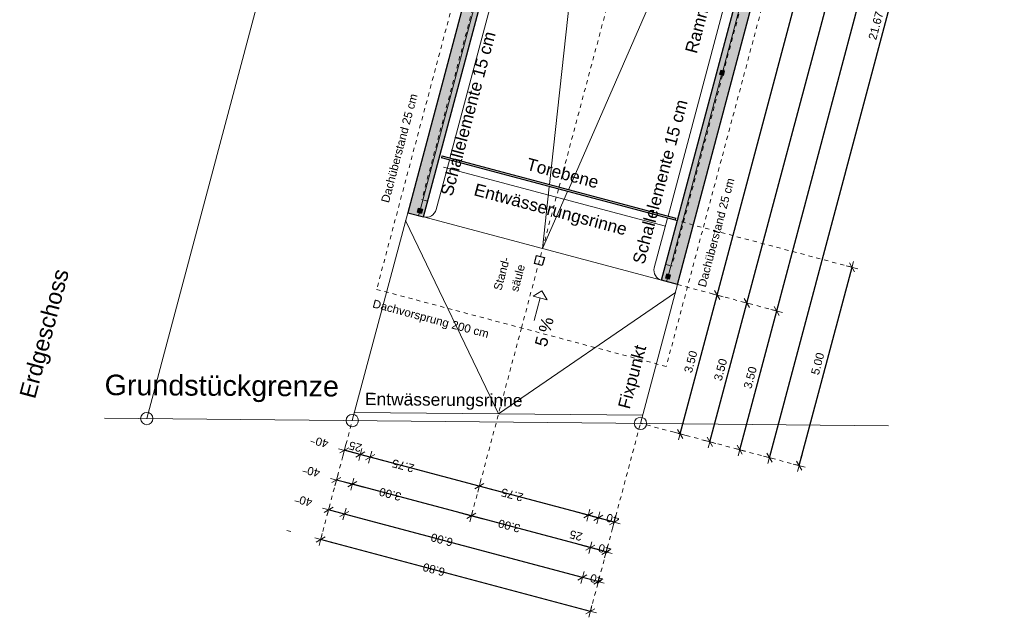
# Model space of a CAD drawing. Header units: metres. Extents: x 4462557 to 4462755, y 5328146 to 5328388.
# Tile 84 of 149: x 4462665 to 4462688, y 5328204 to 5328219. Entities that reach past the tile are written whole.
import ezdxf

# ---------------------------------------------------------------- set-up
doc = ezdxf.new("R2010")
doc.units = ezdxf.units.M
doc.header["$PDMODE"] = 65
doc.linetypes.add('AUSGEZOGEN', pattern=[0])
doc.linetypes.add('VERDECKT2_S2', pattern=[0.15, 0.1, -0.05])
doc.layers.add('Maßlinie_Allgemein', color=7, linetype='AUSGEZOGEN', lineweight=13)
doc.layers.add('Standard', color=7, linetype='AUSGEZOGEN', lineweight=13)
doc.styles.add('ARIAL', font='ARIAL.TTF')
doc.dimstyles.new('_DIMSTYLE_18', dxfattribs={"dimtxt": 0.2, "dimasz": 0.3, "dimexe": 0, "dimexo": 0, "dimgap": 0.1, "dimtad": 2, "dimrnd": 0.01, "dimzin": 4, "dimdsep": 46, "dimtxsty": 'ARIAL', "dimblk1": 'ALL_ML_STRICH', "dimblk2": 'ALL_ML_STRICH', "dimsah": 1, "dimcen": 0, "dimclrd": 7, "dimclre": 7, "dimclrt": 7, "dimadec": 0, "dimazin": 0, "dimtfac": 1, "dimtdec": 0, "dimtix": 1, "dimtmove": 2, "dimatfit": 3, "dimfxl": 0, "dimtzin": 0, "dimlwd": 0, "dimlwe": 13, "dimarcsym": 0})
doc.dimstyles.new('_DIMSTYLE_19', dxfattribs={"dimtxt": 0.2, "dimasz": 0.3, "dimexe": 0, "dimexo": 0, "dimgap": 0.1, "dimtad": 2, "dimdec": 1, "dimlfac": 100, "dimrnd": 1, "dimzin": 4, "dimdsep": 46, "dimtxsty": 'ARIAL', "dimblk1": 'ALL_ML_STRICH', "dimblk2": 'ALL_ML_STRICH', "dimsah": 1, "dimcen": 0, "dimclrd": 7, "dimclre": 7, "dimclrt": 7, "dimadec": 0, "dimazin": 0, "dimtfac": 1, "dimtdec": 0, "dimtix": 1, "dimtmove": 2, "dimatfit": 3, "dimfxl": 0, "dimtvp": 1.2, "dimtzin": 0, "dimlwd": 0, "dimlwe": 13, "dimarcsym": 0})
doc.dimstyles.new('_DIMSTYLE_3', dxfattribs={"dimtxt": 0.2, "dimasz": 0.3, "dimexe": 0, "dimexo": 0, "dimgap": 0.1, "dimtad": 2, "dimrnd": 0.005, "dimzin": 4, "dimdsep": 46, "dimtxsty": 'ARIAL', "dimblk1": 'ALL_ML_STRICH', "dimblk2": 'ALL_ML_STRICH', "dimsah": 1, "dimcen": 0, "dimclrd": 7, "dimclre": 7, "dimclrt": 7, "dimadec": 0, "dimazin": 0, "dimtfac": 1, "dimtdec": 0, "dimtix": 1, "dimtmove": 2, "dimatfit": 3, "dimfxl": 0, "dimtzin": 0, "dimlwd": 0, "dimlwe": 13, "dimarcsym": 0})
doc.dimstyles.new('_DIMSTYLE_5', dxfattribs={"dimtxt": 0.2, "dimasz": 0.3, "dimexe": 0, "dimexo": 0, "dimgap": 0.1, "dimtad": 2, "dimdec": 3, "dimrnd": 0.005, "dimzin": 4, "dimdsep": 46, "dimtxsty": 'ARIAL', "dimblk1": 'ALL_ML_STRICH', "dimblk2": 'ALL_ML_STRICH', "dimsah": 1, "dimcen": 0, "dimclrd": 7, "dimclre": 7, "dimclrt": 7, "dimadec": 0, "dimazin": 0, "dimtfac": 1, "dimtdec": 0, "dimtix": 1, "dimtmove": 2, "dimatfit": 3, "dimfxl": 0, "dimtzin": 0, "dimlwd": 0, "dimlwe": 13, "dimarcsym": 0})

# ---------------------------------------------------------------- blocks, each defined once
blk = doc.blocks.new('ALL_ML_STRICH')
at = {"color": 0, "linetype": 'ByBlock', "lineweight": -2}
for p, q in [((-1, 0), (0.5, 0)), ((-0.3, -0.3), (0.3, 0.3)), ((0, -0.5), (0, 0.5))]:
    blk.add_line(p, q, dxfattribs=at)
blk = doc.blocks.new('*D275')
at = {"layer": 'DEFPOINTS', "color": 7, "linetype": 'AUSGEZOGEN', "lineweight": 13}
for p in [(4462680.486, 5328213.942), (4462679.634, 5328208.995), (4462683.499, 5328207.965)]:
    blk.add_point(p, dxfattribs=at)
at = {"layer": 'Maßlinie_Allgemein', "color": 7, "linetype": 'AUSGEZOGEN', "lineweight": -2}
for p, q in [((4462683.499, 5328207.965), (4462684.786, 5328212.797)), ((4462684.786, 5328212.797), (4462684.786, 5328212.797)), ((4462683.499, 5328207.965), (4462683.499, 5328207.965))]:
    blk.add_line(p, q, dxfattribs=at)
at = {"layer": 'Maßlinie_Allgemein', "color": 7, "linetype": 'AUSGEZOGEN', "lineweight": 13, "xscale": 0.3, "yscale": 0.3, "zscale": 0.3}
for p, rotation in [((4462684.786, 5328212.797), 75.08618508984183), ((4462683.499, 5328207.965), 255.0861850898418)]:
    blk.add_blockref('ALL_ML_STRICH', p, dxfattribs=dict(at, rotation=rotation))
at = {"layer": 'Maßlinie_Allgemein', "color": 7, "linetype": 'AUSGEZOGEN', "lineweight": 13, "insert": (4462683.95, 5328210.448), "char_height": 0.2, "width": 0.8, "attachment_point": 5, "rotation": 75.0862, "style": 'ARIAL'}
blk.add_mtext('\\A1;{\\A1;{5.00\\H0.132000;\\S^ ;}}', dxfattribs=at)
blk = doc.blocks.new('*D531')
at = {"layer": 'DEFPOINTS', "color": 7, "linetype": 'AUSGEZOGEN', "lineweight": 13}
for p in [(4462680.535, 5328212.377), (4462679.634, 5328208.995), (4462682.05, 5328208.351)]:
    blk.add_point(p, dxfattribs=at)
at = {"layer": 'Maßlinie_Allgemein', "color": 7, "linetype": 'AUSGEZOGEN', "lineweight": -2}
for p, q in [((4462682.05, 5328208.351), (4462682.951, 5328211.733)), ((4462682.951, 5328211.733), (4462682.951, 5328211.733)), ((4462682.05, 5328208.351), (4462682.05, 5328208.351))]:
    blk.add_line(p, q, dxfattribs=at)
at = {"layer": 'Maßlinie_Allgemein', "color": 7, "linetype": 'AUSGEZOGEN', "lineweight": 13, "yscale": 0.3, "zscale": 0.3}
for p, xscale, rotation in [((4462682.951, 5328211.733), 0.3, 75.08618508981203), ((4462682.05, 5328208.351), 0.2999999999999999, 255.0861850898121)]:
    blk.add_blockref('ALL_ML_STRICH', p, dxfattribs=dict(at, xscale=xscale, rotation=rotation))
at = {"layer": 'Maßlinie_Allgemein', "color": 7, "linetype": 'AUSGEZOGEN', "lineweight": 13, "insert": (4462682.307, 5328210.109), "char_height": 0.2, "width": 0.8, "attachment_point": 5, "rotation": 75.0862, "style": 'ARIAL'}
blk.add_mtext('\\A1;{\\A1;{3.50\\H0.132000;\\S^ ;}}', dxfattribs=at)
blk = doc.blocks.new('*D532')
at = {"layer": 'DEFPOINTS', "color": 7, "linetype": 'AUSGEZOGEN', "lineweight": 13}
for p in [(4462685.065, 5328229.969), (4462680.535, 5328212.377), (4462682.951, 5328211.733)]:
    blk.add_point(p, dxfattribs=at)
at = {"layer": 'Maßlinie_Allgemein', "color": 7, "linetype": 'AUSGEZOGEN', "lineweight": -2}
for p, q in [((4462682.951, 5328211.733), (4462687.626, 5328229.287)), ((4462687.626, 5328229.287), (4462687.626, 5328229.287)), ((4462682.951, 5328211.733), (4462682.951, 5328211.733))]:
    blk.add_line(p, q, dxfattribs=at)
at = {"layer": 'Maßlinie_Allgemein', "color": 7, "linetype": 'AUSGEZOGEN', "lineweight": 13, "yscale": 0.3, "zscale": 0.3}
for p, xscale, rotation in [((4462687.626, 5328229.287), 0.3, 75.08618508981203), ((4462682.951, 5328211.733), 0.2999999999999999, 255.0861850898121)]:
    blk.add_blockref('ALL_ML_STRICH', p, dxfattribs=dict(at, xscale=xscale, rotation=rotation))
at = {"layer": 'Maßlinie_Allgemein', "color": 7, "linetype": 'AUSGEZOGEN', "lineweight": 13, "insert": (4462685.094, 5328220.569), "char_height": 0.2, "width": 1, "attachment_point": 5, "rotation": 75.0862, "style": 'ARIAL'}
blk.add_mtext('\\A1;{\\A1;{18.17\\H0.132000;\\S^ ;}}', dxfattribs=at)
blk = doc.blocks.new('*D533')
at = {"layer": 'DEFPOINTS', "color": 7, "linetype": 'AUSGEZOGEN', "lineweight": 13}
for p in [(4462680.148, 5328212.48), (4462680.535, 5328212.377), (4462678.993, 5328206.587)]:
    blk.add_point(p, dxfattribs=at)
at = {"layer": 'Maßlinie_Allgemein', "color": 7, "linetype": 'AUSGEZOGEN', "lineweight": -2}
for p, q in [((4462678.606, 5328206.69), (4462678.606, 5328206.69)), ((4462678.993, 5328206.587), (4462678.606, 5328206.69)), ((4462678.993, 5328206.587), (4462678.993, 5328206.587))]:
    blk.add_line(p, q, dxfattribs=at)
at = {"layer": 'Maßlinie_Allgemein', "color": 7, "linetype": 'AUSGEZOGEN', "lineweight": 13, "xscale": 0.3, "yscale": 0.3, "zscale": 0.3}
for p, rotation in [((4462678.606, 5328206.69), 165.0861851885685), ((4462678.993, 5328206.587), 345.0861851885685)]:
    blk.add_blockref('ALL_ML_STRICH', p, dxfattribs=dict(at, rotation=rotation))
at = {"layer": 'Maßlinie_Allgemein', "color": 7, "linetype": 'AUSGEZOGEN', "lineweight": 13, "insert": (4462678.957, 5328206.667), "char_height": 0.2, "width": 0.8, "attachment_point": 5, "rotation": 165.0862, "style": 'ARIAL'}
blk.add_mtext('\\A1;{\\A1;{40\\H0.132000;\\S^ ;}}', dxfattribs=at)
blk = doc.blocks.new('*D534')
at = {"layer": 'DEFPOINTS', "color": 7, "linetype": 'AUSGEZOGEN', "lineweight": 13}
for p in [(4462679.971, 5328212.786), (4462680.148, 5328212.48), (4462678.606, 5328206.69)]:
    blk.add_point(p, dxfattribs=at)
at = {"layer": 'Maßlinie_Allgemein', "color": 7, "linetype": 'AUSGEZOGEN', "lineweight": -2}
for p, q in [((4462678.365, 5328206.755), (4462678.365, 5328206.755)), ((4462678.606, 5328206.69), (4462678.365, 5328206.755)), ((4462678.606, 5328206.69), (4462678.606, 5328206.69))]:
    blk.add_line(p, q, dxfattribs=at)
at = {"layer": 'Maßlinie_Allgemein', "color": 7, "linetype": 'AUSGEZOGEN', "lineweight": 13, "xscale": 0.3, "yscale": 0.3, "zscale": 0.3}
for p, rotation in [((4462678.365, 5328206.755), 165.0861851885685), ((4462678.606, 5328206.69), 345.0861851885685)]:
    blk.add_blockref('ALL_ML_STRICH', p, dxfattribs=dict(at, rotation=rotation))
at = {"layer": 'Maßlinie_Allgemein', "color": 7, "linetype": 'AUSGEZOGEN', "lineweight": 13, "insert": (4462678.063, 5328206.261), "char_height": 0.2, "width": 0.8, "attachment_point": 5, "rotation": 165.0862, "style": 'ARIAL'}
blk.add_mtext('\\A1;{\\A1;{25\\H0.132000;\\S^ ;}}', dxfattribs=at)
blk = doc.blocks.new('*D535')
at = {"layer": 'DEFPOINTS', "color": 7, "linetype": 'AUSGEZOGEN', "lineweight": 13}
for p in [(4462677.249, 5328213.252), (4462679.971, 5328212.786), (4462678.365, 5328206.755)]:
    blk.add_point(p, dxfattribs=at)
at = {"layer": 'Maßlinie_Allgemein', "color": 7, "linetype": 'AUSGEZOGEN', "lineweight": -2}
for p, q in [((4462675.708, 5328207.462), (4462675.708, 5328207.462)), ((4462678.365, 5328206.755), (4462675.708, 5328207.462)), ((4462678.365, 5328206.755), (4462678.365, 5328206.755))]:
    blk.add_line(p, q, dxfattribs=at)
at = {"layer": 'Maßlinie_Allgemein', "color": 7, "linetype": 'AUSGEZOGEN', "lineweight": 13, "xscale": 0.3, "yscale": 0.3, "zscale": 0.3}
for p, rotation in [((4462675.708, 5328207.462), 165.0861851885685), ((4462678.365, 5328206.755), 345.0861851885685)]:
    blk.add_blockref('ALL_ML_STRICH', p, dxfattribs=dict(at, rotation=rotation))
at = {"layer": 'Maßlinie_Allgemein', "color": 7, "linetype": 'AUSGEZOGEN', "lineweight": 13, "insert": (4462676.509, 5328207.252), "char_height": 0.2, "width": 0.8, "attachment_point": 5, "rotation": 165.0862, "style": 'ARIAL'}
blk.add_mtext('\\A1;{\\A1;{2.75\\H0.132000;\\S^ ;}}', dxfattribs=at)
blk = doc.blocks.new('*D536')
at = {"layer": 'DEFPOINTS', "color": 7, "linetype": 'AUSGEZOGEN', "lineweight": 13}
for p in [(4462674.656, 5328214.201), (4462677.249, 5328213.252), (4462675.708, 5328207.462)]:
    blk.add_point(p, dxfattribs=at)
at = {"layer": 'Maßlinie_Allgemein', "color": 7, "linetype": 'AUSGEZOGEN', "lineweight": -2}
for p, q in [((4462673.05, 5328208.17), (4462673.05, 5328208.17)), ((4462675.708, 5328207.462), (4462673.05, 5328208.17)), ((4462675.708, 5328207.462), (4462675.708, 5328207.462))]:
    blk.add_line(p, q, dxfattribs=at)
at = {"layer": 'Maßlinie_Allgemein', "color": 7, "linetype": 'AUSGEZOGEN', "lineweight": 13, "xscale": 0.3, "yscale": 0.3, "zscale": 0.3}
for p, rotation in [((4462673.05, 5328208.17), 165.0861851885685), ((4462675.708, 5328207.462), 345.0861851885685)]:
    blk.add_blockref('ALL_ML_STRICH', p, dxfattribs=dict(at, rotation=rotation))
at = {"layer": 'Maßlinie_Allgemein', "color": 7, "linetype": 'AUSGEZOGEN', "lineweight": 13, "insert": (4462673.852, 5328207.96), "char_height": 0.2, "width": 0.8, "attachment_point": 5, "rotation": 165.0862, "style": 'ARIAL'}
blk.add_mtext('\\A1;{\\A1;{2.75\\H0.132000;\\S^ ;}}', dxfattribs=at)
blk = doc.blocks.new('*D537')
at = {"layer": 'DEFPOINTS', "color": 7, "linetype": 'AUSGEZOGEN', "lineweight": 13}
for p in [(4462674.656, 5328214.201), (4462674.351, 5328214.024), (4462673.05, 5328208.17)]:
    blk.add_point(p, dxfattribs=at)
at = {"layer": 'Maßlinie_Allgemein', "color": 7, "linetype": 'AUSGEZOGEN', "lineweight": -2}
for p, q in [((4462672.809, 5328208.234), (4462672.809, 5328208.234)), ((4462673.05, 5328208.17), (4462672.809, 5328208.234)), ((4462673.05, 5328208.17), (4462673.05, 5328208.17))]:
    blk.add_line(p, q, dxfattribs=at)
at = {"layer": 'Maßlinie_Allgemein', "color": 7, "linetype": 'AUSGEZOGEN', "lineweight": 13, "xscale": 0.3, "yscale": 0.3, "zscale": 0.3}
for p, rotation in [((4462672.809, 5328208.234), 165.0861851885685), ((4462673.05, 5328208.17), 345.0861851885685)]:
    blk.add_blockref('ALL_ML_STRICH', p, dxfattribs=dict(at, rotation=rotation))
at = {"layer": 'Maßlinie_Allgemein', "color": 7, "linetype": 'AUSGEZOGEN', "lineweight": 13, "insert": (4462672.689, 5328208.425), "char_height": 0.2, "width": 0.8, "attachment_point": 5, "rotation": 165.0862, "style": 'ARIAL'}
blk.add_mtext('\\A1;{\\A1;{25\\H0.132000;\\S^ ;}}', dxfattribs=at)
blk = doc.blocks.new('*D538')
at = {"layer": 'DEFPOINTS', "color": 7, "linetype": 'AUSGEZOGEN', "lineweight": 13}
for p in [(4462674.351, 5328214.024), (4462672.615, 5328209.062), (4462672.809, 5328208.234)]:
    blk.add_point(p, dxfattribs=at)
at = {"layer": 'Maßlinie_Allgemein', "color": 7, "linetype": 'AUSGEZOGEN', "lineweight": -2}
for p, q in [((4462672.422, 5328208.337), (4462672.422, 5328208.337)), ((4462672.809, 5328208.234), (4462672.422, 5328208.337)), ((4462672.809, 5328208.234), (4462672.809, 5328208.234))]:
    blk.add_line(p, q, dxfattribs=at)
at = {"layer": 'Maßlinie_Allgemein', "color": 7, "linetype": 'AUSGEZOGEN', "lineweight": 13, "xscale": 0.3, "yscale": 0.3, "zscale": 0.3}
for p, rotation in [((4462672.422, 5328208.337), 165.0861851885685), ((4462672.809, 5328208.234), 345.0861851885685)]:
    blk.add_blockref('ALL_ML_STRICH', p, dxfattribs=dict(at, rotation=rotation))
at = {"layer": 'Maßlinie_Allgemein', "color": 7, "linetype": 'AUSGEZOGEN', "lineweight": 13, "insert": (4462671.877, 5328208.528), "char_height": 0.2, "width": 0.8, "attachment_point": 5, "rotation": 165.0862, "style": 'ARIAL'}
blk.add_mtext('\\A1;{\\A1;{40\\H0.132000;\\S^ ;}}', dxfattribs=at)
blk = doc.blocks.new('*D539')
at = {"layer": 'DEFPOINTS', "color": 7, "linetype": 'AUSGEZOGEN', "lineweight": 13}
for p in [(4462680.148, 5328212.48), (4462680.535, 5328212.377), (4462678.8, 5328205.863)]:
    blk.add_point(p, dxfattribs=at)
at = {"layer": 'Maßlinie_Allgemein', "color": 7, "linetype": 'AUSGEZOGEN', "lineweight": -2}
for p, q in [((4462678.413, 5328205.966), (4462678.413, 5328205.966)), ((4462678.8, 5328205.863), (4462678.413, 5328205.966)), ((4462678.8, 5328205.863), (4462678.8, 5328205.863))]:
    blk.add_line(p, q, dxfattribs=at)
at = {"layer": 'Maßlinie_Allgemein', "color": 7, "linetype": 'AUSGEZOGEN', "lineweight": 13, "xscale": 0.3, "yscale": 0.3, "zscale": 0.3}
for p, rotation in [((4462678.413, 5328205.966), 165.0861851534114), ((4462678.8, 5328205.863), 345.0861851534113)]:
    blk.add_blockref('ALL_ML_STRICH', p, dxfattribs=dict(at, rotation=rotation))
at = {"layer": 'Maßlinie_Allgemein', "color": 7, "linetype": 'AUSGEZOGEN', "lineweight": 13, "insert": (4462678.764, 5328205.929), "char_height": 0.2, "width": 0.8, "attachment_point": 5, "rotation": 165.0862, "style": 'ARIAL'}
blk.add_mtext('\\A1;{\\A1;{40\\H0.132000;\\S^ ;}}', dxfattribs=at)
blk = doc.blocks.new('*D540')
at = {"layer": 'DEFPOINTS', "color": 7, "linetype": 'AUSGEZOGEN', "lineweight": 13}
for p in [(4462677.249, 5328213.252), (4462680.148, 5328212.48), (4462678.413, 5328205.966)]:
    blk.add_point(p, dxfattribs=at)
at = {"layer": 'Maßlinie_Allgemein', "color": 7, "linetype": 'AUSGEZOGEN', "lineweight": -2}
for p, q in [((4462675.515, 5328206.738), (4462675.515, 5328206.738)), ((4462678.413, 5328205.966), (4462675.515, 5328206.738)), ((4462678.413, 5328205.966), (4462678.413, 5328205.966))]:
    blk.add_line(p, q, dxfattribs=at)
at = {"layer": 'Maßlinie_Allgemein', "color": 7, "linetype": 'AUSGEZOGEN', "lineweight": 13, "xscale": 0.3, "yscale": 0.3, "zscale": 0.3}
for p, rotation in [((4462675.515, 5328206.738), 165.0861851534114), ((4462678.413, 5328205.966), 345.0861851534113)]:
    blk.add_blockref('ALL_ML_STRICH', p, dxfattribs=dict(at, rotation=rotation))
at = {"layer": 'Maßlinie_Allgemein', "color": 7, "linetype": 'AUSGEZOGEN', "lineweight": 13, "insert": (4462676.438, 5328206.495), "char_height": 0.2, "width": 0.8, "attachment_point": 5, "rotation": 165.0862, "style": 'ARIAL'}
blk.add_mtext('\\A1;{\\A1;{3.00\\H0.132000;\\S^ ;}}', dxfattribs=at)
blk = doc.blocks.new('*D541')
at = {"layer": 'DEFPOINTS', "color": 7, "linetype": 'AUSGEZOGEN', "lineweight": 13}
for p in [(4462674.351, 5328214.024), (4462677.249, 5328213.252), (4462675.515, 5328206.738)]:
    blk.add_point(p, dxfattribs=at)
at = {"layer": 'Maßlinie_Allgemein', "color": 7, "linetype": 'AUSGEZOGEN', "lineweight": -2}
for p, q in [((4462672.616, 5328207.51), (4462672.616, 5328207.51)), ((4462675.515, 5328206.738), (4462672.616, 5328207.51)), ((4462675.515, 5328206.738), (4462675.515, 5328206.738))]:
    blk.add_line(p, q, dxfattribs=at)
at = {"layer": 'Maßlinie_Allgemein', "color": 7, "linetype": 'AUSGEZOGEN', "lineweight": 13, "xscale": 0.3, "yscale": 0.3, "zscale": 0.3}
for p, rotation in [((4462672.616, 5328207.51), 165.0861851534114), ((4462675.515, 5328206.738), 345.0861851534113)]:
    blk.add_blockref('ALL_ML_STRICH', p, dxfattribs=dict(at, rotation=rotation))
at = {"layer": 'Maßlinie_Allgemein', "color": 7, "linetype": 'AUSGEZOGEN', "lineweight": 13, "insert": (4462673.539, 5328207.267), "char_height": 0.2, "width": 0.8, "attachment_point": 5, "rotation": 165.0862, "style": 'ARIAL'}
blk.add_mtext('\\A1;{\\A1;{3.00\\H0.132000;\\S^ ;}}', dxfattribs=at)
blk = doc.blocks.new('*D542')
at = {"layer": 'DEFPOINTS', "color": 7, "linetype": 'AUSGEZOGEN', "lineweight": 13}
for p in [(4462673.964, 5328214.127), (4462674.351, 5328214.024), (4462672.616, 5328207.51)]:
    blk.add_point(p, dxfattribs=at)
at = {"layer": 'Maßlinie_Allgemein', "color": 7, "linetype": 'AUSGEZOGEN', "lineweight": -2}
for p, q in [((4462672.229, 5328207.613), (4462672.229, 5328207.613)), ((4462672.616, 5328207.51), (4462672.229, 5328207.613)), ((4462672.616, 5328207.51), (4462672.616, 5328207.51))]:
    blk.add_line(p, q, dxfattribs=at)
at = {"layer": 'Maßlinie_Allgemein', "color": 7, "linetype": 'AUSGEZOGEN', "lineweight": 13, "xscale": 0.3, "yscale": 0.3, "zscale": 0.3}
for p, rotation in [((4462672.229, 5328207.613), 165.0861851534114), ((4462672.616, 5328207.51), 345.0861851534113)]:
    blk.add_blockref('ALL_ML_STRICH', p, dxfattribs=dict(at, rotation=rotation))
at = {"layer": 'Maßlinie_Allgemein', "color": 7, "linetype": 'AUSGEZOGEN', "lineweight": 13, "insert": (4462671.673, 5328207.812), "char_height": 0.2, "width": 0.8, "attachment_point": 5, "rotation": 165.0862, "style": 'ARIAL'}
blk.add_mtext('\\A1;{\\A1;{40\\H0.132000;\\S^ ;}}', dxfattribs=at)
blk = doc.blocks.new('*D543')
at = {"layer": 'DEFPOINTS', "color": 7, "linetype": 'AUSGEZOGEN', "lineweight": 13}
for p in [(4462673.964, 5328214.127), (4462680.535, 5328212.377), (4462678.414, 5328204.413)]:
    blk.add_point(p, dxfattribs=at)
at = {"layer": 'Maßlinie_Allgemein', "color": 7, "linetype": 'AUSGEZOGEN', "lineweight": -2}
for p, q in [((4462671.843, 5328206.163), (4462671.843, 5328206.163)), ((4462678.414, 5328204.413), (4462671.843, 5328206.163)), ((4462678.414, 5328204.413), (4462678.414, 5328204.413))]:
    blk.add_line(p, q, dxfattribs=at)
at = {"layer": 'Maßlinie_Allgemein', "color": 7, "linetype": 'AUSGEZOGEN', "lineweight": 13, "xscale": 0.3, "yscale": 0.3, "zscale": 0.3}
for p, rotation in [((4462671.843, 5328206.163), 165.0861850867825), ((4462678.414, 5328204.413), 345.0861850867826)]:
    blk.add_blockref('ALL_ML_STRICH', p, dxfattribs=dict(at, rotation=rotation))
at = {"layer": 'Maßlinie_Allgemein', "color": 7, "linetype": 'AUSGEZOGEN', "lineweight": 13, "insert": (4462674.602, 5328205.432), "char_height": 0.2, "width": 0.8, "attachment_point": 5, "rotation": 165.0862, "style": 'ARIAL'}
blk.add_mtext('\\A1;{\\A1;{6.80\\H0.132000;\\S^ ;}}', dxfattribs=at)
blk = doc.blocks.new('*D544')
at = {"layer": 'DEFPOINTS', "color": 7, "linetype": 'AUSGEZOGEN', "lineweight": 13}
for p in [(4462680.148, 5328212.48), (4462680.535, 5328212.377), (4462678.607, 5328205.138)]:
    blk.add_point(p, dxfattribs=at)
at = {"layer": 'Maßlinie_Allgemein', "color": 7, "linetype": 'AUSGEZOGEN', "lineweight": -2}
for p, q in [((4462678.22, 5328205.241), (4462678.22, 5328205.241)), ((4462678.607, 5328205.138), (4462678.22, 5328205.241)), ((4462678.607, 5328205.138), (4462678.607, 5328205.138))]:
    blk.add_line(p, q, dxfattribs=at)
at = {"layer": 'Maßlinie_Allgemein', "color": 7, "linetype": 'AUSGEZOGEN', "lineweight": 13, "xscale": 0.3, "yscale": 0.3, "zscale": 0.3}
for p, rotation in [((4462678.22, 5328205.241), 165.0861850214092), ((4462678.607, 5328205.138), 345.0861850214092)]:
    blk.add_blockref('ALL_ML_STRICH', p, dxfattribs=dict(at, rotation=rotation))
at = {"layer": 'Maßlinie_Allgemein', "color": 7, "linetype": 'AUSGEZOGEN', "lineweight": 13, "insert": (4462678.565, 5328205.197), "char_height": 0.2, "width": 0.8, "attachment_point": 5, "rotation": 165.0862, "style": 'ARIAL'}
blk.add_mtext('\\A1;{\\A1;{40\\H0.132000;\\S^ ;}}', dxfattribs=at)
blk = doc.blocks.new('*D545')
at = {"layer": 'DEFPOINTS', "color": 7, "linetype": 'AUSGEZOGEN', "lineweight": 13}
for p in [(4462674.351, 5328214.024), (4462680.148, 5328212.48), (4462678.22, 5328205.241)]:
    blk.add_point(p, dxfattribs=at)
at = {"layer": 'Maßlinie_Allgemein', "color": 7, "linetype": 'AUSGEZOGEN', "lineweight": -2}
for p, q in [((4462672.423, 5328206.785), (4462672.423, 5328206.785)), ((4462678.22, 5328205.241), (4462672.423, 5328206.785)), ((4462678.22, 5328205.241), (4462678.22, 5328205.241))]:
    blk.add_line(p, q, dxfattribs=at)
at = {"layer": 'Maßlinie_Allgemein', "color": 7, "linetype": 'AUSGEZOGEN', "lineweight": 13, "xscale": 0.3, "yscale": 0.3, "zscale": 0.3}
for p, rotation in [((4462672.423, 5328206.785), 165.0861850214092), ((4462678.22, 5328205.241), 345.0861850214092)]:
    blk.add_blockref('ALL_ML_STRICH', p, dxfattribs=dict(at, rotation=rotation))
at = {"layer": 'Maßlinie_Allgemein', "color": 7, "linetype": 'AUSGEZOGEN', "lineweight": 13, "insert": (4462674.796, 5328206.157), "char_height": 0.2, "width": 0.8, "attachment_point": 5, "rotation": 165.0862, "style": 'ARIAL'}
blk.add_mtext('\\A1;{\\A1;{6.00\\H0.132000;\\S^ ;}}', dxfattribs=at)
blk = doc.blocks.new('*D546')
at = {"layer": 'DEFPOINTS', "color": 7, "linetype": 'AUSGEZOGEN', "lineweight": 13}
for p in [(4462673.964, 5328214.127), (4462674.351, 5328214.024), (4462672.423, 5328206.785)]:
    blk.add_point(p, dxfattribs=at)
at = {"layer": 'Maßlinie_Allgemein', "color": 7, "linetype": 'AUSGEZOGEN', "lineweight": -2}
for p, q in [((4462672.036, 5328206.888), (4462672.036, 5328206.888)), ((4462672.423, 5328206.785), (4462672.036, 5328206.888)), ((4462672.423, 5328206.785), (4462672.423, 5328206.785))]:
    blk.add_line(p, q, dxfattribs=at)
at = {"layer": 'Maßlinie_Allgemein', "color": 7, "linetype": 'AUSGEZOGEN', "lineweight": 13, "xscale": 0.3, "yscale": 0.3, "zscale": 0.3}
for p, rotation in [((4462672.036, 5328206.888), 165.0861850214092), ((4462672.423, 5328206.785), 345.0861850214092)]:
    blk.add_blockref('ALL_ML_STRICH', p, dxfattribs=dict(at, rotation=rotation))
at = {"layer": 'Maßlinie_Allgemein', "color": 7, "linetype": 'AUSGEZOGEN', "lineweight": 13, "insert": (4462671.482, 5328207.097), "char_height": 0.2, "width": 0.8, "attachment_point": 5, "rotation": 165.0862, "style": 'ARIAL'}
blk.add_mtext('\\A1;{\\A1;{40\\H0.132000;\\S^ ;}}', dxfattribs=at)
blk = doc.blocks.new('*D550')
at = {"layer": 'DEFPOINTS', "color": 7, "linetype": 'AUSGEZOGEN', "lineweight": 13}
for p in [(4462685.065, 5328229.969), (4462679.634, 5328208.995), (4462682.775, 5328208.158)]:
    blk.add_point(p, dxfattribs=at)
at = {"layer": 'Maßlinie_Allgemein', "color": 7, "linetype": 'AUSGEZOGEN', "lineweight": -2}
for p, q in [((4462682.775, 5328208.158), (4462688.351, 5328229.094)), ((4462688.351, 5328229.094), (4462688.351, 5328229.094)), ((4462682.775, 5328208.158), (4462682.775, 5328208.158))]:
    blk.add_line(p, q, dxfattribs=at)
at = {"layer": 'Maßlinie_Allgemein', "color": 7, "linetype": 'AUSGEZOGEN', "lineweight": 13, "xscale": 0.3, "yscale": 0.3, "zscale": 0.3}
for p, rotation in [((4462688.351, 5328229.094), 75.08618508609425), ((4462682.775, 5328208.158), 255.0861850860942)]:
    blk.add_blockref('ALL_ML_STRICH', p, dxfattribs=dict(at, rotation=rotation))
at = {"layer": 'Maßlinie_Allgemein', "color": 7, "linetype": 'AUSGEZOGEN', "lineweight": 13, "insert": (4462685.368, 5328218.685), "char_height": 0.2, "width": 1, "attachment_point": 5, "rotation": 75.0862, "style": 'ARIAL'}
blk.add_mtext('\\A1;{\\A1;{21.67\\H0.132000;\\S^ ;}}', dxfattribs=at)
blk = doc.blocks.new('*D560')
at = {"layer": 'DEFPOINTS', "color": 7, "linetype": 'AUSGEZOGEN', "lineweight": 13}
for p in [(4462680.535, 5328212.377), (4462679.634, 5328208.995), (4462681.325, 5328208.544)]:
    blk.add_point(p, dxfattribs=at)
at = {"layer": 'Maßlinie_Allgemein', "color": 7, "linetype": 'AUSGEZOGEN', "lineweight": -2}
for p, q in [((4462681.325, 5328208.544), (4462682.226, 5328211.926)), ((4462682.226, 5328211.926), (4462682.226, 5328211.926)), ((4462681.325, 5328208.544), (4462681.325, 5328208.544))]:
    blk.add_line(p, q, dxfattribs=at)
at = {"layer": 'Maßlinie_Allgemein', "color": 7, "linetype": 'AUSGEZOGEN', "lineweight": 13, "yscale": 0.3, "zscale": 0.3}
for p, xscale, rotation in [((4462682.226, 5328211.926), 0.3, 75.08618508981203), ((4462681.325, 5328208.544), 0.2999999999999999, 255.0861850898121)]:
    blk.add_blockref('ALL_ML_STRICH', p, dxfattribs=dict(at, xscale=xscale, rotation=rotation))
at = {"layer": 'Maßlinie_Allgemein', "color": 7, "linetype": 'AUSGEZOGEN', "lineweight": 13, "insert": (4462681.583, 5328210.302), "char_height": 0.2, "width": 0.8, "attachment_point": 5, "rotation": 75.0862, "style": 'ARIAL'}
blk.add_mtext('\\A1;{\\A1;{3.50\\H0.132000;\\S^ ;}}', dxfattribs=at)
blk = doc.blocks.new('*D561')
at = {"layer": 'DEFPOINTS', "color": 7, "linetype": 'AUSGEZOGEN', "lineweight": 13}
for p in [(4462684.487, 5328227.215), (4462680.535, 5328212.377), (4462682.226, 5328211.926)]:
    blk.add_point(p, dxfattribs=at)
at = {"layer": 'Maßlinie_Allgemein', "color": 7, "linetype": 'AUSGEZOGEN', "lineweight": -2}
for p, q in [((4462682.226, 5328211.926), (4462686.178, 5328226.765)), ((4462686.178, 5328226.765), (4462686.178, 5328226.765)), ((4462682.226, 5328211.926), (4462682.226, 5328211.926))]:
    blk.add_line(p, q, dxfattribs=at)
at = {"layer": 'Maßlinie_Allgemein', "color": 7, "linetype": 'AUSGEZOGEN', "lineweight": 13, "yscale": 0.3, "zscale": 0.3}
for p, xscale, rotation in [((4462686.178, 5328226.765), 0.3, 75.08618508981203), ((4462682.226, 5328211.926), 0.2999999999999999, 255.0861850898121)]:
    blk.add_blockref('ALL_ML_STRICH', p, dxfattribs=dict(at, xscale=xscale, rotation=rotation))
at = {"layer": 'Maßlinie_Allgemein', "color": 7, "linetype": 'AUSGEZOGEN', "lineweight": 13, "insert": (4462684.007, 5328219.405), "char_height": 0.2, "width": 1, "attachment_point": 5, "rotation": 75.0862, "style": 'ARIAL'}
blk.add_mtext('\\A1;{\\A1;{15.36\\H0.132000;\\S^ ;}}', dxfattribs=at)
blk = doc.blocks.new('*D576')
at = {"layer": 'DEFPOINTS', "color": 7, "linetype": 'AUSGEZOGEN', "lineweight": 13}
for p in [(4462680.535, 5328212.377), (4462679.634, 5328208.995), (4462680.6, 5328208.737)]:
    blk.add_point(p, dxfattribs=at)
at = {"layer": 'Maßlinie_Allgemein', "color": 7, "linetype": 'AUSGEZOGEN', "lineweight": -2}
for p, q in [((4462680.6, 5328208.737), (4462681.501, 5328212.119)), ((4462681.501, 5328212.119), (4462681.501, 5328212.119)), ((4462680.6, 5328208.737), (4462680.6, 5328208.737))]:
    blk.add_line(p, q, dxfattribs=at)
at = {"layer": 'Maßlinie_Allgemein', "color": 7, "linetype": 'AUSGEZOGEN', "lineweight": 13, "yscale": 0.3, "zscale": 0.3}
for p, xscale, rotation in [((4462681.501, 5328212.119), 0.3, 75.08618508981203), ((4462680.6, 5328208.737), 0.2999999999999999, 255.0861850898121)]:
    blk.add_blockref('ALL_ML_STRICH', p, dxfattribs=dict(at, xscale=xscale, rotation=rotation))
at = {"layer": 'Maßlinie_Allgemein', "color": 7, "linetype": 'AUSGEZOGEN', "lineweight": 13, "insert": (4462680.858, 5328210.495), "char_height": 0.2, "width": 0.8, "attachment_point": 5, "rotation": 75.0862, "style": 'ARIAL'}
blk.add_mtext('\\A1;{\\A1;{3.50\\H0.132000;\\S^ ;}}', dxfattribs=at)
blk = doc.blocks.new('*D577')
at = {"layer": 'DEFPOINTS', "color": 7, "linetype": 'AUSGEZOGEN', "lineweight": 13}
for p in [(4462684.487, 5328227.215), (4462680.535, 5328212.377), (4462681.501, 5328212.119)]:
    blk.add_point(p, dxfattribs=at)
at = {"layer": 'Maßlinie_Allgemein', "color": 7, "linetype": 'AUSGEZOGEN', "lineweight": -2}
for p, q in [((4462681.501, 5328212.119), (4462685.453, 5328226.958)), ((4462685.453, 5328226.958), (4462685.453, 5328226.958)), ((4462681.501, 5328212.119), (4462681.501, 5328212.119))]:
    blk.add_line(p, q, dxfattribs=at)
at = {"layer": 'Maßlinie_Allgemein', "color": 7, "linetype": 'AUSGEZOGEN', "lineweight": 13, "yscale": 0.3, "zscale": 0.3}
for p, xscale, rotation in [((4462685.453, 5328226.958), 0.3, 75.08618508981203), ((4462681.501, 5328212.119), 0.2999999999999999, 255.0861850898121)]:
    blk.add_blockref('ALL_ML_STRICH', p, dxfattribs=dict(at, xscale=xscale, rotation=rotation))
at = {"layer": 'Maßlinie_Allgemein', "color": 7, "linetype": 'AUSGEZOGEN', "lineweight": 13, "insert": (4462683.288, 5328219.617), "char_height": 0.2, "width": 1.2, "attachment_point": 5, "rotation": 75.0862, "style": 'ARIAL'}
blk.add_mtext('\\A1;{\\A1;{15.35\\H0.132000;\\S5^ ;}}', dxfattribs=at)

msp = doc.modelspace()

# ---------------------------------------------------------------- hatches: boundary and pattern name
at = {"layer": 'Standard', "linetype": 'AUSGEZOGEN', "lineweight": 13}
h = msp.add_hatch(color=255, dxfattribs=at)
h.paths.add_polyline_path([(4462675.54667, 5328219.0978), (4462675.52252, 5328219.10423), (4462675.54825, 5328219.20086), (4462675.57241, 5328219.19443), (4462676.86953, 5328224.06465), (4462676.84538, 5328224.07108), (4462676.87111, 5328224.16772), (4462676.89527, 5328224.16128), (4462678.0547, 5328228.51453), (4462678.19965, 5328228.47592), (4462678.3026, 5328228.86245), (4462678.18181, 5328228.89462), (4462678.08689, 5328228.9199), (4462677.89582, 5328228.88935), (4462673.96398, 5328214.12674), (4462674.22971, 5328214.05596), (4462674.3505, 5328214.02379), (4462674.45345, 5328214.41032), (4462674.3085, 5328214.44892)])
h.paths.add_polyline_path([(4462678.09489, 5328228.76254), (4462678.19152, 5328228.7368), (4462678.16578, 5328228.64017), (4462678.06915, 5328228.66591)], flags=16)
h.paths.add_polyline_path([(4462674.2007, 5328214.1413), (4462674.22644, 5328214.23793), (4462674.32307, 5328214.2122), (4462674.29733, 5328214.11557), (4462674.24902, 5328214.12843)], flags=16)
for points in [[(4462676.89527, 5328224.16128), (4462676.96774, 5328224.14198), (4462676.94201, 5328224.04535), (4462676.86953, 5328224.06465), (4462675.57241, 5328219.19443), (4462675.64488, 5328219.17513), (4462675.61915, 5328219.07849), (4462675.54667, 5328219.0978), (4462674.3085, 5328214.44892), (4462674.45345, 5328214.41032), (4462678.19965, 5328228.47592), (4462678.0547, 5328228.51453)], [(4462680.25133, 5328212.86612), (4462680.39628, 5328212.82752), (4462681.63445, 5328217.47639), (4462681.56198, 5328217.49569), (4462681.58772, 5328217.59233), (4462681.66019, 5328217.57302), (4462682.95731, 5328222.44325), (4462682.88484, 5328222.46255), (4462682.91058, 5328222.55918), (4462682.98305, 5328222.53988), (4462684.14248, 5328226.89312), (4462683.99753, 5328226.93173)]]:
    msp.add_hatch(color=255, dxfattribs=at).paths.add_polyline_path(points)
h = msp.add_hatch(color=255, dxfattribs=at)
h.paths.add_polyline_path([(4462684.10048, 5328227.31825), (4462683.99753, 5328226.93173), (4462684.14248, 5328226.89312), (4462682.98305, 5328222.53988), (4462683.00721, 5328222.53344), (4462682.98147, 5328222.43681), (4462682.95731, 5328222.44325), (4462681.66019, 5328217.57302), (4462681.68435, 5328217.56659), (4462681.65861, 5328217.46996), (4462681.63445, 5328217.47639), (4462680.39628, 5328212.82752), (4462680.25133, 5328212.86612), (4462680.14839, 5328212.47959), (4462680.26918, 5328212.44742), (4462680.53491, 5328212.37665), (4462684.48701, 5328227.21531), (4462684.22127, 5328227.28608)])
h.paths.add_polyline_path([(4462684.18267, 5328227.14113), (4462684.23098, 5328227.12827), (4462684.20524, 5328227.03163), (4462684.10861, 5328227.05737), (4462684.13435, 5328227.154)], flags=16)
h.paths.add_polyline_path([(4462680.36253, 5328212.60366), (4462680.3368, 5328212.50703), (4462680.24016, 5328212.53277), (4462680.2659, 5328212.6294)], flags=16)
at = {"layer": 'Standard', "linetype": 'AUSGEZOGEN', "lineweight": 18}
for points in [[(4462681.65861, 5328217.46996), (4462681.68435, 5328217.56659), (4462681.58772, 5328217.59233), (4462681.56198, 5328217.49569)], [(4462674.2007, 5328214.1413), (4462674.29733, 5328214.11557), (4462674.32307, 5328214.2122), (4462674.22644, 5328214.23793)], [(4462680.24016, 5328212.53277), (4462680.3368, 5328212.50703), (4462680.36253, 5328212.60366), (4462680.2659, 5328212.6294)]]:
    msp.add_hatch(color=254, dxfattribs=at).paths.add_polyline_path(points)

# ---------------------------------------------------------------- linework, layer by layer
at = {"layer": 'Standard', "color": 7, "linetype": 'AUSGEZOGEN', "lineweight": 18}
for p, q in [((4462679.20303, 5328231.27187), (4462677.41846, 5328214.81071)), ((4462677.87826, 5328214.68825), (4462684.51776, 5328229.85636)), ((4462678.54418, 5328228.79811), (4462674.991, 5328215.45723)), ((4462680.30573, 5328214.04172), (4462683.8589, 5328227.38259)), ((4462674.97813, 5328215.40892), (4462674.65642, 5328214.20103)), ((4462674.83969, 5328215.23882), (4462680.24139, 5328213.80014)), ((4462677.41301, 5328214.76042), (4462677.24945, 5328213.25169)), ((4462677.24945, 5328213.25169), (4462677.85798, 5328214.64191)), ((4462673.96398, 5328214.12674), (4462672.61509, 5328209.06215)), ((4462673.9125, 5328213.93347), (4462676.17774, 5328209.22785)), ((4462679.97115, 5328212.78551), (4462680.29286, 5328213.99341)), ((4462680.53491, 5328212.37665), (4462679.63413, 5328208.99455)), ((4462676.17774, 5328209.22785), (4462680.48344, 5328212.18339)), ((4462677.23391, 5328212.22197), (4462677.01759, 5328212.09664)), ((4462677.23391, 5328212.22197), (4462677.35923, 5328212.00565)), ((4462677.35923, 5328212.00565), (4462677.01759, 5328212.09664)), ((4462677.18841, 5328212.05115), (4462677.04088, 5328211.49723)), ((4462679.68727, 5328209.19405), (4462672.66822, 5328209.26165)), ((4462685.67258, 5328208.93639), (4462666.57665, 5328209.12031))]:
    msp.add_line(p, q, dxfattribs=at)
at = {"layer": 'Standard', "color": 7, "linetype": 'VERDECKT2_S2', "lineweight": 18}
for p, q in [((4462685.51612, 5328230.10789), (4462680.26176, 5328210.37968)), ((4462677.64836, 5328214.74948), (4462681.57086, 5328229.47701)), ((4462677.62559, 5328228.84614), (4462673.20767, 5328212.25845)), ((4462676.73471, 5328211.31906), (4462677.63549, 5328214.70116)), ((4462684.78622, 5328212.79666), (4462680.48612, 5328213.94193)), ((4462682.9507, 5328211.73323), (4462680.53491, 5328212.37665)), ((4462673.20767, 5328212.25845), (4462680.26176, 5328210.37968)), ((4462671.84299, 5328206.16321), (4462672.61509, 5328209.06215)), ((4462678.41393, 5328204.41312), (4462679.63413, 5328208.99455)), ((4462682.77465, 5328208.15811), (4462679.63413, 5328208.99455)), ((4462683.49939, 5328207.96509), (4462682.77465, 5328208.15811))]:
    msp.add_line(p, q, dxfattribs=at)
at = {"layer": 'Standard', "color": 7, "linetype": 'AUSGEZOGEN', "lineweight": 13}
for p, q in [((4462673.11621, 5328229.78844), (4462667.60886, 5328209.11037)), ((4462682.93315, 5328222.44968), (4462681.63603, 5328217.57946)), ((4462675.57083, 5328219.09136), (4462674.27475, 5328214.22507)), ((4462681.61029, 5328217.48283), (4462680.31422, 5328212.61653)), ((4462674.24902, 5328214.12843), (4462674.22971, 5328214.05596)), ((4462674.3505, 5328214.02379), (4462680.14839, 5328212.47959)), ((4462680.28848, 5328212.5199), (4462680.26918, 5328212.44742))]:
    msp.add_line(p, q, dxfattribs=at)
at = {"layer": 'Standard', "color": 7, "linetype": 'AUSGEZOGEN', "lineweight": 25}
for p, q in [((4462677.91607, 5328228.96539), (4462673.96398, 5328214.12674)), ((4462674.3505, 5328214.02379), (4462678.3026, 5328228.86245)), ((4462680.14839, 5328212.47959), (4462684.10048, 5328227.31825)), ((4462680.53491, 5328212.37665), (4462684.48701, 5328227.21531)), ((4462681.58772, 5328217.59233), (4462681.56198, 5328217.49569)), ((4462681.65861, 5328217.46996), (4462681.56198, 5328217.49569)), ((4462681.68435, 5328217.56659), (4462681.58772, 5328217.59233)), ((4462681.65861, 5328217.46996), (4462681.68435, 5328217.56659)), ((4462674.79774, 5328215.50871), (4462674.78487, 5328215.46039)), ((4462674.79774, 5328215.50871), (4462680.49899, 5328213.99025)), ((4462680.48612, 5328213.94193), (4462674.78487, 5328215.46039)), ((4462673.96398, 5328214.12674), (4462674.3505, 5328214.02379)), ((4462674.2007, 5328214.1413), (4462674.22644, 5328214.23793)), ((4462674.2007, 5328214.1413), (4462674.29733, 5328214.11557)), ((4462674.22644, 5328214.23793), (4462674.32307, 5328214.2122)), ((4462674.32307, 5328214.2122), (4462674.29733, 5328214.11557)), ((4462680.48612, 5328213.94193), (4462680.49899, 5328213.99025)), ((4462677.04987, 5328212.8909), (4462677.10134, 5328213.08417)), ((4462677.24313, 5328212.83943), (4462677.04987, 5328212.8909)), ((4462677.10134, 5328213.08417), (4462677.2946, 5328213.03269)), ((4462677.2946, 5328213.03269), (4462677.24313, 5328212.83943)), ((4462680.2659, 5328212.6294), (4462680.24016, 5328212.53277)), ((4462680.36253, 5328212.60366), (4462680.2659, 5328212.6294)), ((4462680.53491, 5328212.37665), (4462680.14839, 5328212.47959)), ((4462680.3368, 5328212.50703), (4462680.24016, 5328212.53277)), ((4462680.3368, 5328212.50703), (4462680.36253, 5328212.60366))]:
    msp.add_line(p, q, dxfattribs=at)
at = {"layer": 'Standard', "color": 7, "linetype": 'VERDECKT2_S2', "lineweight": 13}
for p, q in [((4462682.95731, 5328222.44325), (4462681.66019, 5328217.57302)), ((4462675.54667, 5328219.0978), (4462674.3085, 5328214.44892)), ((4462681.63445, 5328217.47639), (4462680.39628, 5328212.82752)), ((4462674.45345, 5328214.41032), (4462674.3085, 5328214.44892)), ((4462680.25133, 5328212.86612), (4462680.39628, 5328212.82752)), ((4462676.73471, 5328211.31906), (4462675.51451, 5328206.73764))]:
    msp.add_line(p, q, dxfattribs=at)
at = {"layer": 'Standard', "color": 52, "linetype": 'AUSGEZOGEN', "lineweight": 13}
for p, q in [((4462671.69733, 5328208.53044), (4462671.6007, 5328208.55618)), ((4462671.40767, 5328207.83144), (4462671.5043, 5328207.8057)), ((4462671.21465, 5328207.10671), (4462671.31128, 5328207.08097)), ((4462671.02162, 5328206.38197), (4462671.11826, 5328206.35623))]:
    msp.add_line(p, q, dxfattribs=at)
at = {"layer": 'Standard', "color": 7, "linetype": 'AUSGEZOGEN', "lineweight": 13}
msp.add_circle((4462667.60886, 5328209.11037), 0.15, dxfattribs=at)
at = {"layer": 'Standard', "color": 7, "linetype": 'AUSGEZOGEN', "lineweight": 18}
for centre in [(4462672.61509, 5328209.06215), (4462679.63413, 5328208.99455)]:
    msp.add_circle(centre, 0.15, dxfattribs=at)
for centre, start, end in [((4462674.41484, 5328214.26537), 255.086185, 345.086185), ((4462680.21273, 5328212.72117), 165.086186, 255.086186)]:
    msp.add_arc(centre, 0.25, start, end, dxfattribs=at)

# ---------------------------------------------------------------- texts
at = {"layer": 'Standard', "color": 7, "linetype": 'AUSGEZOGEN', "lineweight": 18, "style": 'ARIAL'}
for s, insert, char_height, width, attachment_point, rotation in [('\\W1.00;Rammbord\\~=\\~25\\~/\\~15\\~(B\\~x\\~H)', (4462681.09151, 5328217.96344), 0.3, 5.4147014, 7, 75.086185), ('\\W1.00;Schallelemente\\~15\\~cm', (4462674.75937, 5328214.58755), 0.3, 4.2949313, 1, 75.086185), ('\\W1.00;Dachüberstand\\~25\\~cm', (4462673.50656, 5328214.35205), 0.2, 2.8471373, 7, 75.086185), ('\\W1.00;Schallelemente\\~15\\~cm', (4462679.72957, 5328212.84986), 0.3, 4.2949313, 7, 75.086185), ('\\W1.01;Entwässerungsrinne', (4462675.63147, 5328214.84747), 0.3, 3.9708689, 1, 345.086185), ('\\W1.00;Dachüberstand\\~25\\~cm', (4462681.22419, 5328212.29656), 0.2, 2.8471373, 7, 75.086185), ('\\W1.00;Erdgeschoss', (4462664.49907, 5328209.67365), 0.4, 3.4474997, 1, 75.086185), ('\\W1.01;Dachvorsprung\\~200\\~cm', (4462673.14333, 5328212.01687), 0.2, 3.0038364, 1, 345.086185), ('{\\fArial|i0|b0;\\H0.300000;\\W1.000000;\\C7;5 %}\\P', (4462677.43971, 5328211.18701), 0.3, 0.8747934, 8, 75.086185), ('\\W1.00;Fixpunkt', (4462679.4569, 5328209.30047), 0.3, 1.7402836, 7, 75.086185), ('\\W1.01;Entwässerungsrinne', (4462672.92207, 5328209.34938), 0.3, 3.9708689, 7, 359.448183)]:
    msp.add_mtext(s, dxfattribs=dict(at, insert=insert, char_height=char_height, width=width, attachment_point=attachment_point, rotation=rotation))
at = {"layer": 'Standard', "color": 7, "linetype": 'AUSGEZOGEN', "lineweight": 13, "style": 'ARIAL'}
for s, insert, char_height, width, attachment_point, rotation in [('\\W1.00;Torebene', (4462677.69984, 5328214.94274), 0.3, 1.9556929, 8, 345.086185), ('\\W1.00;Grundstückgrenze', (4462672.28597, 5328209.49867), 0.5, 5.9843769, 9, 359.672171)]:
    msp.add_mtext(s, dxfattribs=dict(at, insert=insert, char_height=char_height, width=width, attachment_point=attachment_point, rotation=rotation))
at = {"layer": 'Standard', "color": 7, "linetype": 'AUSGEZOGEN', "lineweight": 18, "insert": (4462676.15657, 5328212.66618), "char_height": 0.2, "width": 0.9268201, "attachment_point": 2, "rotation": 75.086185, "line_spacing_factor": 1.204819, "style": 'ARIAL'}
msp.add_mtext('{\\fArial|i0|b0;\\H0.200000;\\W1.000000;\\C7;Stand-}\\P{\\fArial|i0|b0;\\H0.200000;\\W1.000000;\\C7;säule}\\P', dxfattribs=at)

# ---------------------------------------------------------------- dimensions: what is measured, and where the dimension line sits
at = {"layer": 'Maßlinie_Allgemein', "color": 7, "linetype": 'AUSGEZOGEN', "lineweight": 13}
for base, p1, p2, angle, dimstyle, picture, middle in [((4462688.35073, 5328229.09421), (4462682.77465, 5328208.15811), (4462688.35073, 5328229.09421), 75.086185, '_DIMSTYLE_18', '*D550', (4462685.36787, 5328218.68504)), ((4462687.62599, 5328229.28723), (4462682.9507, 5328211.73323), (4462687.62599, 5328229.28723), 75.086185, '_DIMSTYLE_18', '*D532', (4462685.09352, 5328220.56911)), ((4462686.17806, 5328226.76492), (4462682.22596, 5328211.92626), (4462686.17806, 5328226.76492), 75.086185, '_DIMSTYLE_18', '*D561', (4462684.00707, 5328219.40456)), ((4462685.45332, 5328226.95794), (4462681.50123, 5328212.11928), (4462685.45332, 5328226.95794), 75.086185, '_DIMSTYLE_5', '*D577', (4462683.28757, 5328219.61723)), ((4462672.03602, 5328206.88795), (4462672.42254, 5328206.785), (4462672.03602, 5328206.88795), 165.086185, '_DIMSTYLE_19', '*D546', (4462671.48247, 5328207.09728)), ((4462672.22904, 5328207.61268), (4462672.61557, 5328207.50973), (4462672.22904, 5328207.61268), 165.086185, '_DIMSTYLE_19', '*D542', (4462671.67274, 5328207.81167)), ((4462671.84299, 5328206.16321), (4462678.41393, 5328204.41312), (4462671.84299, 5328206.16321), 165.086185, '_DIMSTYLE_18', '*D543', (4462674.60249, 5328205.43178)), ((4462672.80859, 5328208.23447), (4462673.05017, 5328208.17013), (4462672.80859, 5328208.23447), 165.086185, '_DIMSTYLE_19', '*D537', (4462672.68883, 5328208.42513)), ((4462673.05017, 5328208.17013), (4462675.70753, 5328207.46237), (4462673.05017, 5328208.17013), 165.086185, '_DIMSTYLE_18', '*D536', (4462673.85183, 5328207.96015)), ((4462672.42206, 5328208.33742), (4462672.80859, 5328208.23447), (4462672.42206, 5328208.33742), 165.086185, '_DIMSTYLE_19', '*D538', (4462671.87743, 5328208.52768)), ((4462672.42254, 5328206.785), (4462678.22043, 5328205.2408), (4462672.42254, 5328206.785), 165.086185, '_DIMSTYLE_18', '*D545', (4462674.79552, 5328206.15652)), ((4462672.61557, 5328207.50973), (4462675.51451, 5328206.73764), (4462672.61557, 5328207.50973), 165.086185, '_DIMSTYLE_18', '*D541', (4462673.5391, 5328207.26743)), ((4462684.78622, 5328212.79666), (4462683.49939, 5328207.96509), (4462684.78622, 5328212.79666), 75.086185, '_DIMSTYLE_18', '*D275', (4462683.95005, 5328210.44751)), ((4462675.51451, 5328206.73764), (4462678.41345, 5328205.96554), (4462675.51451, 5328206.73764), 165.086185, '_DIMSTYLE_18', '*D540', (4462676.43805, 5328206.49533)), ((4462675.70753, 5328207.46237), (4462678.3649, 5328206.75462), (4462675.70753, 5328207.46237), 165.086185, '_DIMSTYLE_18', '*D535', (4462676.50919, 5328207.25239)), ((4462678.3649, 5328206.75462), (4462678.60647, 5328206.69028), (4462678.3649, 5328206.75462), 165.086185, '_DIMSTYLE_19', '*D534', (4462678.06301, 5328206.26147)), ((4462678.22043, 5328205.2408), (4462678.60695, 5328205.13786), (4462678.22043, 5328205.2408), 165.086185, '_DIMSTYLE_19', '*D544', (4462678.56502, 5328205.19676)), ((4462678.41345, 5328205.96554), (4462678.79998, 5328205.86259), (4462678.41345, 5328205.96554), 165.086185, '_DIMSTYLE_19', '*D539', (4462678.76362, 5328205.92919)), ((4462678.60647, 5328206.69028), (4462678.993, 5328206.58733), (4462678.60647, 5328206.69028), 165.086185, '_DIMSTYLE_19', '*D533', (4462678.95684, 5328206.66716)), ((4462682.9507, 5328211.73323), (4462682.04992, 5328208.35113), (4462682.9507, 5328211.73323), 75.086185, '_DIMSTYLE_18', '*D531', (4462682.30742, 5328210.10886)), ((4462682.22596, 5328211.92626), (4462681.32518, 5328208.54416), (4462682.22596, 5328211.92626), 75.086185, '_DIMSTYLE_18', '*D560', (4462681.58269, 5328210.30188)), ((4462681.50123, 5328212.11928), (4462680.60045, 5328208.73718), (4462681.50123, 5328212.11928), 75.086185, '_DIMSTYLE_3', '*D576', (4462680.85795, 5328210.49491))]:
    dim = msp.add_linear_dim(base=base, p1=p1, p2=p2, angle=angle, dimstyle=dimstyle, override={"dimpost": '<>', "dimclrd": 7, "dimclre": 7, "dimclrt": 7, "dimlwd": 0, "dimlwe": 13}, dxfattribs=at)
    dim.commit()
    dim.dimension.update_dxf_attribs({"geometry": picture, "text_midpoint": middle, "dimtype": 160})

doc.saveas('drawing.dxf')
